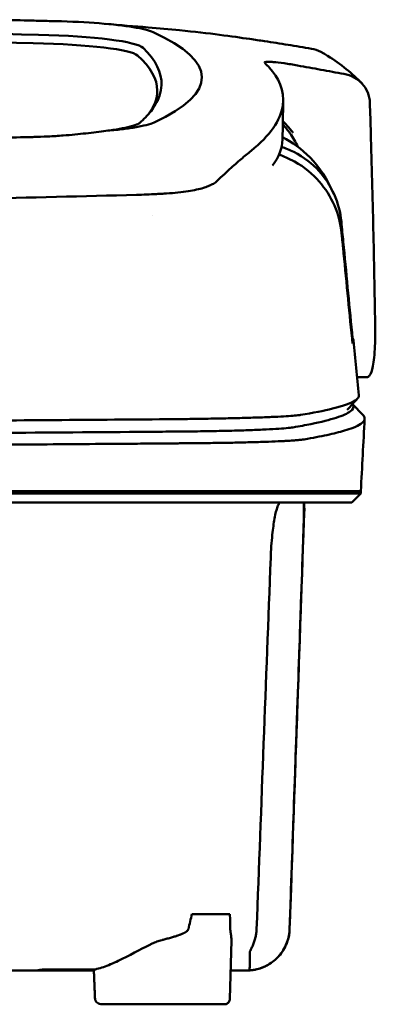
# Model space of a CAD drawing. Header units: millimetres. Extents: x 97 to 347, y 34 to 396.
# Tile 10 of 10: x 269 to 301, y 308 to 396. Entities that reach past the tile are written whole.
import ezdxf

# ---------------------------------------------------------------- set-up
doc = ezdxf.new("R2010")
doc.units = ezdxf.units.MM
doc.layers.add('Visible (ISO)', color=7, linetype='Continuous', lineweight=50)

msp = doc.modelspace()

# ---------------------------------------------------------------- linework, layer by layer
at = {"layer": 'Visible (ISO)'}
for p, q in [((281.69, 380.459), (281.68, 380.459)), ((300.464, 364.122), (299.584, 364.122)), ((299.175, 361.728), (300.112, 360.742)), ((221.846, 353.952), (283.489, 353.952)), ((283.579, 353.952), (283.489, 353.952)), ((283.579, 353.952), (294.544, 353.952)), ((294.568, 353.952), (294.544, 353.952)), ((294.568, 353.952), (299.918, 353.952)), ((299.918, 353.751), (299.113, 352.946)), ((299.918, 353.751), (299.918, 353.952)), ((294.856, 352.443), (294.879, 352.443)), ((284.852, 316.227), (288.24, 316.227)), ((288.241, 308.668), (288.371, 313.857)), ((271.575, 311.274), (271.574, 311.197)), ((276.112, 311.197), (271.574, 311.197)), ((287.77, 308.179), (276.831, 308.179))]:
    msp.add_line(p, q, dxfattribs=at)
for centre, major_axis, ratio, start_param, end_param in [((221.781, 370.254), (225.492, -0.002), 0.110939, 1.349997, 1.570873), ((167.229, 341.928), (491.039, 0), 0.112496, 1.354332, 1.357413), ((270.313, 394.581), (11.395, 0.001), 0.116501, 0.614123, 1.36031), ((270.129, 394.556), (11.62, 0.008), 0.117057, 0.249938, 0.614067), ((221.759, 370.224), (227.223, 0), 0.106767, 1.353676, 1.570775), ((268.523, 393.335), (12.06, 0.005), 0.112737, 0.11229, 1.349826), ((144.818, 390.877), (140.93, -0.029), 0.116446, 6.036732, 6.532603), ((268.13, 392.667), (11.958, 0), 0.106769, 0.116759, 1.353619), ((34.251, 390.681), (247.896, -0.399), 0.112494, 6.278818, 6.39844), ((35.498, 389.681), (246.265, 0), 0.106767, 0.000001, 0.119511), ((-35.225, 343.634), (328.583, 44.868), 0.123507, 0.082944, 0.095023), ((-1360.84, 349.93), (1662.18, -0.149), 0.85466, 0.02543, 0.027339), ((270.01, 387.198), (11.832, -0.02), 0.1161, 5.67706, 6.03839), ((286.985, 381.646), (8, 0), 0.941628, 0.410478, 0.600203), ((37.322, 385.376), (255.609, 0), 0.112496, 6.200345, 6.281111), ((279.888, 381.979), (7.019, -0.248), 0.209962, 5.741321, 5.773176), ((39.347, 367.351), (259.925, 0), 0.034069, 6.257756, 6.307803), ((279.505, 360.099), (-15.81, -0.255), 0.013999, 4.418519, 4.469043), ((165.696, 408.37), (131.694, -46.074), 0.097566, 6.101307, 6.105634), ((282.163, 359.417), (8.723, 0.051), 0.01813, 4.865307, 4.874761), ((290.175, 359.679), (4.065, 0.085), 0.066213, 5.851345, 5.864487), ((290.719, 359.614), (4.539, -0.85), 0.14797, 5.883025, 5.89552), ((282.415, 359.529), (9.376, -0.134), 0.138927, 4.85562, 4.864897), ((351.713, 353.197), (-100.955, -2891.748), 0.019629, 4.713161, 4.713335), ((35.405, 314.865), (258.164, 0.021), 0.00001, 6.282407, 6.282422), ((271.474, 311.197), (0.392, 0), 0.000189, 2.574212, 2.713359)]:
    msp.add_ellipse(centre, major_axis=major_axis, ratio=ratio, start_param=start_param, end_param=end_param, dxfattribs=at)
for points, knots in [([(267.069, 396.01), (268.01, 395.99), (268.948, 395.969), (270.333, 395.937), (270.523, 395.932), (271.216, 395.915)], [0, 0, 0, 0, 0.2875768, 0.2875768, 0.4241939, 0.4241939, 0.4241939, 0.4241939]), ([(289.985, 394.293), (288.537, 394.506), (286.382, 394.806), (282.833, 395.166), (281.894, 395.251), (280.95, 395.326)], [-1.440036, -1.440036, -1.440036, -1.440036, -0.642113, -0.642113, -0.360667, -0.360667, -0.360667, -0.360667]), ([(290.018, 394.288), (290.238, 394.255), (290.457, 394.223), (290.896, 394.16), (291.116, 394.129), (291.332, 394.099)], [-0.1345748, -0.1345748, -0.1345748, -0.1345748, -0.0679854, -0.0679854, -0.0000014, -0.0000014, -0.0000014, -0.0000014]), ([(291.332, 394.099), (291.333, 394.099), (291.333, 394.099), (291.334, 394.099), (291.335, 394.099), (291.335, 394.099)], [-0.0004547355, -0.0004547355, -0.0004547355, -0.0004547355, -0.000271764, -0.000271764, -0.0001436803, -0.0001436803, -0.0001436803, -0.0001436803]), ([(291.335, 394.099), (292.033, 393.991), (292.728, 393.88), (294.123, 393.652), (294.82, 393.536), (295.517, 393.416)], [-0.4238688, -0.4238688, -0.4238688, -0.4238688, -0.2121683, -0.2121683, -0.0000057, -0.0000057, -0.0000057, -0.0000057]), ([(296.569, 393.029), (296.494, 393.073), (296.417, 393.115), (296.079, 393.278), (295.802, 393.368), (295.517, 393.416)], [0.246521, 0.246521, 0.246521, 0.246521, 0.2758807, 0.2758807, 0.3733983, 0.3733983, 0.3733983, 0.3733983]), ([(291.328, 392.175), (291.301, 392.216), (291.354, 392.241), (291.598, 392.262), (291.791, 392.257), (292.039, 392.238)], [-0.2425146, -0.2425146, -0.2425146, -0.2425146, -0.1218064, -0.1218064, 0, 0, 0, 0]), ([(291.35, 392.15), (291.345, 392.155), (291.341, 392.159), (291.334, 392.167), (291.331, 392.172), (291.328, 392.175)], [-0.02379966, -0.02379966, -0.02379966, -0.02379966, -0.01189775, -0.01189775, 0, 0, 0, 0]), ([(292.117, 392.231), (292.385, 392.208), (292.709, 392.171), (293.262, 392.093), (293.462, 392.062), (293.868, 391.996), (294.073, 391.961), (294.28, 391.924)], [-0.2554395, -0.2554395, -0.2554395, -0.2554395, -0.1295137, -0.1295137, -0.0635227, -0.0635227, 0, 0, 0, 0]), ([(298.415, 391.172), (297.726, 391.298), (297.036, 391.423), (295.659, 391.674), (294.97, 391.799), (294.283, 391.923)], [-0.4226271, -0.4226271, -0.4226271, -0.4226271, -0.2111495, -0.2111495, -0.0002764, -0.0002764, -0.0002764, -0.0002764]), ([(290.131, 384.315), (291.81, 385.67), (292.755, 387.023), (293.171, 389.738), (292.526, 390.862), (291.769, 391.71)], [-4.346663, -4.346663, -4.346663, -4.346663, -2.419846, -2.419846, -0.37687, -0.37687, -0.37687, -0.37687]), ([(298.415, 391.172), (298.731, 391.115), (299.032, 391.008), (299.583, 390.711), (299.83, 390.52), (300.249, 390.065), (300.414, 389.798), (300.648, 389.228), (300.713, 388.921), (300.722, 388.614)], [0.0000001, 0.0000001, 0.0000001, 0.0000001, 0.0969079, 0.0969079, 0.1954042, 0.1954042, 0.2999147, 0.2999147, 0.4078288, 0.4078288, 0.4078288, 0.4078288]), ([(282.144, 390.161), (282.119, 389.535), (281.907, 388.91), (281.265, 387.909), (280.956, 387.533), (280.483, 387.064), (280.385, 386.97), (280.156, 386.762), (280.019, 386.646), (278.815, 386.333), (278.082, 386.206), (277.179, 386.095)], [-5.749402, -5.749402, -5.749402, -5.749402, -2.990939, -2.990939, -1.325537, -1.325537, -0.909235, -0.909235, -0.401118, -0.401118, -0.000028, -0.000028, -0.000028, -0.000028]), ([(292.962, 386.984), (293.089, 386.846), (293.218, 386.703), (293.438, 386.45), (293.53, 386.343), (293.772, 386.054), (293.882, 385.914), (293.893, 385.904)], [0.2220516, 0.2220516, 0.2220516, 0.2220516, 0.2910621, 0.2910621, 0.3393663, 0.3393663, 0.4191002, 0.4191002, 0.4191002, 0.4191002]), ([(273.379, 385.68), (273.159, 385.662), (272.936, 385.646), (272.463, 385.615), (272.239, 385.603), (272.033, 385.593)], [-0.50387247, -0.50387247, -0.50387247, -0.50387247, -0.45983504, -0.45983504, -0.4114315, -0.4114315, -0.4114315, -0.4114315]), ([(277.179, 386.095), (276.639, 386.014), (276.044, 385.938), (274.767, 385.8), (274.09, 385.737), (273.379, 385.68)], [-0.4693062, -0.4693062, -0.4693062, -0.4693062, -0.2338119, -0.2338119, 0, 0, 0, 0]), ([(279.733, 386.399), (279.384, 386.341), (278.995, 386.287), (278.14, 386.185), (277.676, 386.138), (277.179, 386.095)], [0, 0, 0, 0, 0.1862934, 0.1862934, 0.373657, 0.373657, 0.373657, 0.373657]), ([(300.806, 385.902), (300.89, 383.059), (300.965, 380.216), (301.094, 374.53), (301.15, 371.687), (301.195, 368.844)], [0.000092, 0.000092, 0.000092, 0.000092, 0.998221, 0.998221, 1.99626, 1.99626, 1.99626, 1.99626]), ([(270.774, 385.546), (270.706, 385.545), (270.638, 385.543), (269.674, 385.52), (268.776, 385.498), (267.877, 385.475)], [-0.2961372, -0.2961372, -0.2961372, -0.2961372, -0.2753203, -0.2753203, 0, 0, 0, 0]), ([(290.131, 384.315), (289.991, 384.202), (289.846, 384.082), (289.547, 383.832), (289.392, 383.702), (289.233, 383.568)], [0, 0, 0, 0, 0.2796752, 0.2796752, 0.5576135, 0.5576135, 0.5576135, 0.5576135]), ([(298.202, 376.981), (298.118, 377.823), (297.902, 378.654), (297.221, 380.216), (296.76, 380.942), (295.635, 382.226), (294.904, 382.857), (293.496, 383.638), (293.021, 383.831), (292.621, 383.965)], [-0.7071846, -0.7071846, -0.7071846, -0.7071846, -0.5257935, -0.5257935, -0.3432663, -0.3432663, -0.157236, -0.157236, -0.0552414, -0.0552414, -0.0552414, -0.0552414]), ([(298.18, 377.967), (298.097, 378.821), (297.879, 379.657), (297.192, 381.207), (296.729, 381.914), (295.601, 383.151), (294.865, 383.75), (293.56, 384.404), (293.186, 384.549), (292.849, 384.657)], [0, 0, 0, 0, 0.2574331, 0.2574331, 0.513221, 0.513221, 0.7737087, 0.7737087, 0.8833633, 0.8833633, 0.8833633, 0.8833633]), ([(289.233, 383.568), (288.914, 383.298), (288.57, 382.989), (288.061, 382.527), (287.907, 382.386), (287.751, 382.244)], [0, 0, 0, 0, 0.5552811, 0.5552811, 0.7859676, 0.7859676, 0.7859676, 0.7859676]), ([(286.765, 381.383), (286.663, 381.323), (286.547, 381.265), (286.288, 381.152), (286.145, 381.097), (285.989, 381.044)], [0, 0, 0, 0, 0.0956462, 0.0956462, 0.1913091, 0.1913091, 0.1913091, 0.1913091]), ([(286.765, 381.383), (286.83, 381.422), (286.889, 381.46), (286.997, 381.539), (287.044, 381.579), (287.086, 381.619)], [-0.1224987, -0.1224987, -0.1224987, -0.1224987, -0.0612768, -0.0612768, 0, 0, 0, 0]), ([(222.09, 379.591), (231.775, 379.593), (241.454, 379.66), (260.783, 379.925), (270.412, 380.124), (279.917, 380.388)], [-5.838765, -5.838765, -5.838765, -5.838765, -2.931647, -2.931647, 0, 0, 0, 0]), ([(281.68, 380.459), (281.394, 380.443), (281.105, 380.43), (280.517, 380.406), (280.218, 380.396), (279.917, 380.388)], [0.0010258, 0.0010258, 0.0010258, 0.0010258, 0.0919929, 0.0919929, 0.1847322, 0.1847322, 0.1847322, 0.1847322]), ([(281.69, 380.459), (281.842, 380.467), (281.994, 380.476), (282.296, 380.493), (282.446, 380.502), (282.596, 380.511)], [-0.09692418, -0.09692418, -0.09692418, -0.09692418, -0.04843685, -0.04843685, 0, 0, 0, 0]), ([(282.596, 380.511), (283.302, 380.556), (283.955, 380.624), (285.055, 380.795), (285.509, 380.894), (285.875, 381.007)], [-0.4625677, -0.4625677, -0.4625677, -0.4625677, -0.2330564, -0.2330564, -0.0223869, -0.0223869, -0.0223869, -0.0223869]), ([(299.134, 368.063), (298.873, 370.774), (298.611, 373.488), (298.35, 376.199), (298.293, 376.788), (298.237, 377.377), (298.18, 377.967)], [0.478961, 0.478961, 0.478961, 0.478961, 8.650914, 8.650914, 8.650914, 10.427613, 10.427613, 10.427613, 10.427613]), ([(299.13, 367.568), (298.863, 370.275), (298.597, 372.979), (298.329, 375.687), (298.287, 376.118), (298.244, 376.55), (298.202, 376.981)], [0.46186, 0.46186, 0.46186, 0.46186, 8.654063, 8.654063, 8.654063, 9.958979, 9.958979, 9.958979, 9.958979]), ([(299.193, 367.569), (299.192, 367.572), (299.189, 367.583), (299.182, 367.627), (299.178, 367.658), (299.167, 367.745), (299.161, 367.799), (299.153, 367.881), (299.149, 367.916), (299.141, 367.989), (299.138, 368.026), (299.134, 368.063)], [0, 0, 0, 0, 0.01893043, 0.01893043, 0.03701692, 0.03701692, 0.05933152, 0.05933152, 0.07460682, 0.07460682, 0.08989797, 0.08989797, 0.08989797, 0.08989797]), ([(301.195, 368.844), (301.207, 368.135), (301.201, 367.484), (301.147, 366.162), (301.086, 365.549), (300.919, 364.697), (300.821, 364.42), (300.643, 364.186), (300.578, 364.139), (300.493, 364.123), (300.479, 364.122), (300.464, 364.122)], [0.000001, 0.000001, 0.000001, 0.000001, 0.24889, 0.24889, 0.568691, 0.568691, 0.841683, 0.841683, 0.983465, 0.983465, 1.012053, 1.012053, 1.012053, 1.012053]), ([(299.188, 367.126), (299.186, 367.124), (299.184, 367.132), (299.177, 367.167), (299.173, 367.195), (299.163, 367.269), (299.156, 367.32), (299.148, 367.397), (299.144, 367.43), (299.137, 367.497), (299.133, 367.532), (299.13, 367.568)], [-0.06070109, -0.06070109, -0.06070109, -0.06070109, -0.04973489, -0.04973489, -0.03788451, -0.03788451, -0.02141751, -0.02141751, -0.01070474, -0.01070474, 0, 0, 0, 0]), ([(299.739, 362.512), (299.754, 362.357), (299.646, 362.201), (299.414, 362.046), (299.049, 361.802), (298.375, 361.558), (297.399, 361.317), (296.629, 361.127), (295.67, 360.938), (294.525, 360.751)], [51.780318, 51.780318, 51.780318, 51.780318, 65.647729, 65.647729, 65.647729, 87.530305, 87.530305, 87.530305, 104.770272, 104.770272, 104.770272, 104.770272]), ([(293.89, 359.647), (294.46, 359.744), (294.986, 359.841), (295.465, 359.939), (296.386, 360.126), (297.141, 360.315), (297.727, 360.504), (298.312, 360.693), (298.731, 360.883), (298.979, 361.073), (299.228, 361.263), (299.307, 361.454), (299.218, 361.644), (299.205, 361.67), (299.189, 361.697), (299.17, 361.723)], [0, 0, 0, 0, 0.00852217, 0.00852217, 0.00852217, 0.0248771, 0.0248771, 0.0248771, 0.04123203, 0.04123203, 0.04123203, 0.05758697, 0.05758697, 0.05758697, 0.05986236, 0.05986236, 0.05986236, 0.05986236]), ([(283.311, 360.376), (276.203, 360.315), (268.993, 360.264), (261.761, 360.225), (254.528, 360.185), (247.219, 360.156), (239.915, 360.138), (233.906, 360.124), (227.871, 360.116), (221.847, 360.116)], [0, 0, 0, 0, 21.882576, 21.882576, 21.882576, 43.765152, 43.765152, 43.765152, 61.766885, 61.766885, 61.766885, 61.766885]), ([(294.404, 360.732), (294.265, 360.713), (294.078, 360.694), (293.847, 360.676), (293.617, 360.657), (293.34, 360.639), (293.023, 360.621), (292.706, 360.604), (292.344, 360.586), (291.947, 360.569), (291.549, 360.553), (291.109, 360.536), (290.639, 360.521), (290.168, 360.506), (289.659, 360.491), (289.124, 360.477), (288.59, 360.463), (288.021, 360.45), (287.432, 360.439), (286.844, 360.427), (286.226, 360.416), (285.594, 360.406), (285.101, 360.398), (284.594, 360.391), (284.081, 360.385)], [0, 0, 0, 0, 1.921104, 1.921104, 1.921104, 3.842208, 3.842208, 3.842208, 5.763312, 5.763312, 5.763312, 7.684416, 7.684416, 7.684416, 9.60552, 9.60552, 9.60552, 11.526625, 11.526625, 11.526625, 13.447729, 13.447729, 13.447729, 14.949954, 14.949954, 14.949954, 14.949954]), ([(294.874, 358.573), (295.624, 358.702), (296.297, 358.831), (297.489, 359.09), (298.007, 359.221), (298.74, 359.439), (298.998, 359.527), (299.517, 359.732), (299.75, 359.849), (300.146, 360.123), (300.259, 360.28), (300.257, 360.539), (300.208, 360.64), (300.112, 360.742)], [-6.886177, -6.886177, -6.886177, -6.886177, -6.165652, -6.165652, -5.441648, -5.441648, -4.957438, -4.957438, -4.310444, -4.310444, -3.446201, -3.446201, -2.886006, -2.886006, -2.886006, -2.886006]), ([(221.846, 359.006), (226.244, 359.006), (230.647, 359.01), (235.039, 359.018), (240.479, 359.028), (245.921, 359.044), (251.332, 359.066), (256.743, 359.088), (262.145, 359.116), (267.505, 359.149), (272.008, 359.178), (276.496, 359.211), (280.951, 359.247), (281.8, 359.254), (282.647, 359.262), (283.493, 359.269)], [0, 0, 0, 0, 0.01320302, 0.01320302, 0.01320302, 0.02955506, 0.02955506, 0.02955506, 0.04590711, 0.04590711, 0.04590711, 0.05964326, 0.05964326, 0.05964326, 0.06225916, 0.06225916, 0.06225916, 0.06225916]), ([(283.574, 359.27), (283.607, 359.27), (283.641, 359.27), (283.674, 359.271), (283.742, 359.271), (283.811, 359.272), (283.879, 359.272), (283.947, 359.273), (284.016, 359.274), (284.084, 359.275), (284.256, 359.276), (284.429, 359.278), (284.599, 359.28), (284.769, 359.282), (284.94, 359.284), (285.107, 359.287), (285.443, 359.291), (285.777, 359.296), (286.102, 359.301), (286.751, 359.312), (287.384, 359.324), (287.979, 359.338), (288.574, 359.352), (289.144, 359.368), (289.671, 359.385), (290.197, 359.402), (290.692, 359.421), (291.137, 359.44), (291.583, 359.46), (291.989, 359.481), (292.343, 359.503), (292.697, 359.525), (293.007, 359.548), (293.261, 359.571), (293.515, 359.594), (293.72, 359.619), (293.868, 359.643)], [0, 0, 0, 0, 0.00010295, 0.00010295, 0.00010295, 0.00031548, 0.00031548, 0.00031548, 0.000528, 0.000528, 0.000528, 0.00106596, 0.00106596, 0.00106596, 0.00160392, 0.00160392, 0.00160392, 0.00267984, 0.00267984, 0.00267984, 0.00483168, 0.00483168, 0.00483168, 0.00698352, 0.00698352, 0.00698352, 0.00913536, 0.00913536, 0.00913536, 0.01128719, 0.01128719, 0.01128719, 0.01343903, 0.01343903, 0.01343903, 0.01559087, 0.01559087, 0.01559087, 0.01559087]), ([(283.821, 358.221), (283.997, 358.222), (284.172, 358.224), (284.523, 358.226), (284.698, 358.228), (284.989, 358.23), (285.106, 358.231), (285.377, 358.234), (285.532, 358.236), (285.893, 358.239), (286.097, 358.242), (286.574, 358.248), (286.843, 358.251), (287.467, 358.261), (287.817, 358.266), (288.619, 358.281), (289.064, 358.29), (289.736, 358.306), (289.975, 358.312), (290.474, 358.326), (290.732, 358.333), (291.229, 358.349), (291.468, 358.357), (292.097, 358.381), (292.466, 358.396), (292.928, 358.418), (293.049, 358.424), (293.366, 358.442), (293.554, 358.453), (293.855, 358.472), (293.975, 358.481), (294.252, 358.503), (294.399, 358.516), (294.653, 358.542), (294.761, 358.556), (294.851, 358.569)], [-1.675078, -1.675078, -1.675078, -1.675078, -1.620697, -1.620697, -1.565777, -1.565777, -1.528877, -1.528877, -1.479343, -1.479343, -1.412749, -1.412749, -1.323055, -1.323055, -1.202102, -1.202102, -1.038984, -1.038984, -0.945175, -0.945175, -0.837697, -0.837697, -0.730315, -0.730315, -0.543129, -0.543129, -0.473441, -0.473441, -0.352446, -0.352446, -0.262698, -0.262698, -0.12999, -0.12999, 0, 0, 0, 0]), ([(221.846, 357.957), (223.796, 357.957), (225.746, 357.958), (229.647, 357.961), (231.597, 357.963), (237.452, 357.973), (241.352, 357.982), (247.841, 358.003), (250.434, 358.012), (255.61, 358.034), (258.193, 358.047), (262.702, 358.071), (264.631, 358.082), (269.441, 358.112), (272.317, 358.131), (276.614, 358.163), (278.043, 358.174), (280.181, 358.191), (280.893, 358.197), (281.96, 358.206), (282.315, 358.209), (282.848, 358.213), (283.025, 358.215), (283.291, 358.217), (283.38, 358.218), (283.575, 358.219), (283.666, 358.22), (283.735, 358.221)], [-4.030061, -4.030061, -4.030061, -4.030061, -3.653231, -3.653231, -3.275977, -3.275977, -2.520565, -2.520565, -2.016634, -2.016634, -1.51279, -1.51279, -1.135053, -1.135053, -0.568897, -0.568897, -0.286119, -0.286119, -0.144824, -0.144824, -0.074201, -0.074201, -0.038896, -0.038896, -0.021246, -0.021246, 0, 0, 0, 0]), ([(299.918, 353.751), (299.918, 353.751), (299.889, 353.751), (299.74, 353.751), (299.574, 353.751), (299.06, 353.751), (298.69, 353.751), (297.978, 353.751), (297.706, 353.751), (297.083, 353.751), (296.729, 353.751), (295.933, 353.751), (295.488, 353.751), (294.868, 353.751), (294.606, 353.751), (294.4, 353.751), (294.327, 353.751), (294.119, 353.751), (293.974, 353.751), (293.725, 353.751), (293.635, 353.751), (293.391, 353.751), (293.228, 353.751), (292.87, 353.751), (292.674, 353.751), (292.293, 353.751), (292.113, 353.751), (291.653, 353.751), (291.364, 353.751), (290.843, 353.751), (290.619, 353.751), (290.159, 353.751), (289.924, 353.751), (289.533, 353.751), (289.381, 353.751), (289.036, 353.751), (288.841, 353.751), (288.383, 353.751), (288.119, 353.751), (287.677, 353.751), (287.504, 353.751), (286.935, 353.751), (286.532, 353.751), (284.79, 353.75), (284.063, 353.751), (279.701, 353.751), (277.199, 353.751), (272.334, 353.751), (269.973, 353.751), (263.173, 353.751), (258.72, 353.751), (252.294, 353.751), (250.334, 353.751), (246.535, 353.751), (244.698, 353.751), (241.131, 353.751), (239.403, 353.751), (231.191, 353.751), (224.695, 353.751), (215.76, 353.751), (213.32, 353.751), (206.612, 353.751), (202.347, 353.751), (196.497, 353.751), (194.903, 353.751), (190.526, 353.751), (187.746, 353.751), (180.81, 353.751), (176.663, 353.751), (168.402, 353.751), (164.29, 353.751), (160.203, 353.751)], [4.259276, 4.259276, 4.259276, 4.259276, 4.670353, 4.670353, 5.333093, 5.333093, 6.087544, 6.087544, 6.48643, 6.48643, 6.916955, 6.916955, 7.375465, 7.375465, 7.508459, 7.508459, 7.569769, 7.569769, 7.664913, 7.664913, 7.713725, 7.713725, 7.791614, 7.791614, 7.873119, 7.873119, 7.940289, 7.940289, 8.037054, 8.037054, 8.105988, 8.105988, 8.173685, 8.173685, 8.21539, 8.21539, 8.267249, 8.267249, 8.334795, 8.334795, 8.377608, 8.377608, 8.47358, 8.47358, 8.783476, 8.783476, 9.196774, 9.196774, 9.584439, 9.584439, 10.310287, 10.310287, 10.628298, 10.628298, 10.925673, 10.925673, 11.204895, 11.204895, 12.251527, 12.251527, 12.644845, 12.644845, 13.333545, 13.333545, 13.591652, 13.591652, 14.043256, 14.043256, 14.721038, 14.721038, 15.399535, 15.399535, 15.399535, 15.399535]), ([(299.113, 352.946), (299.113, 352.946), (299.102, 352.946), (299.081, 352.946), (298.996, 352.946), (298.741, 352.946), (298.318, 352.946), (297.895, 352.946), (297.302, 352.946), (296.543, 352.946), (296.163, 352.946), (295.741, 352.946), (295.278, 352.946), (295.047, 352.946), (294.804, 352.946), (294.552, 352.946), (294.426, 352.946), (294.297, 352.946), (294.165, 352.946), (294.1, 352.946), (294.033, 352.946), (293.966, 352.946), (293.933, 352.946), (293.899, 352.946), (293.865, 352.946), (293.848, 352.946), (293.831, 352.946), (293.814, 352.946), (293.806, 352.946), (293.797, 352.946), (293.789, 352.946), (293.784, 352.946), (293.78, 352.946), (293.776, 352.946), (293.772, 352.946), (293.767, 352.946), (293.763, 352.946), (293.761, 352.946), (293.758, 352.946), (293.756, 352.946), (293.75, 352.946), (293.744, 352.946), (293.739, 352.946), (293.733, 352.946), (293.727, 352.946), (293.721, 352.946), (293.709, 352.946), (293.697, 352.946), (293.685, 352.946), (293.66, 352.946), (293.633, 352.946), (293.606, 352.946), (293.561, 352.946), (293.513, 352.946), (293.462, 352.946), (293.411, 352.946), (293.356, 352.946), (293.299, 352.946), (293.184, 352.946), (293.054, 352.946), (292.913, 352.946), (292.631, 352.946), (292.294, 352.946), (291.915, 352.946), (291.535, 352.946), (291.103, 352.946), (290.634, 352.946), (290.166, 352.946), (289.649, 352.946), (289.103, 352.946), (288.556, 352.946), (287.967, 352.946), (287.356, 352.946), (286.744, 352.946), (286.096, 352.946), (285.435, 352.946), (285.104, 352.946), (284.764, 352.946), (284.423, 352.946), (284.253, 352.946), (284.08, 352.946), (283.907, 352.946), (283.735, 352.946), (283.56, 352.946), (283.386, 352.946), (283.291, 352.946), (283.196, 352.946), (283.101, 352.946), (282.895, 352.946), (282.689, 352.946), (282.482, 352.946), (282.134, 352.946), (281.785, 352.946), (281.436, 352.946), (281.087, 352.946), (280.738, 352.946), (280.389, 352.946), (279.8, 352.946), (279.21, 352.946), (278.62, 352.946), (278.029, 352.946), (277.438, 352.946), (276.847, 352.946), (275.665, 352.946), (274.48, 352.946), (273.295, 352.946), (270.626, 352.946), (267.944, 352.946), (265.26, 352.946), (262.576, 352.946), (259.879, 352.946), (257.181, 352.946), (251.786, 352.946), (246.356, 352.946), (240.924, 352.946), (238.208, 352.946), (235.483, 352.946), (232.762, 352.946), (230.041, 352.946), (227.312, 352.946), (224.589, 352.946), (222.975, 352.946), (221.36, 352.946), (219.747, 352.946), (216.115, 352.946), (212.481, 352.946), (208.854, 352.946), (203.414, 352.946), (197.972, 352.946), (192.56, 352.946), (187.149, 352.946), (181.746, 352.946), (176.386, 352.946), (171.025, 352.946), (165.684, 352.946), (160.396, 352.946)], [0.3330934, 0.3330934, 0.3330934, 0.3330934, 0.3372182, 0.3372182, 0.3372182, 0.3535986, 0.3535986, 0.3535986, 0.369979, 0.369979, 0.369979, 0.3781692, 0.3781692, 0.3781692, 0.3822643, 0.3822643, 0.3822643, 0.3843118, 0.3843118, 0.3843118, 0.3853356, 0.3853356, 0.3853356, 0.3858475, 0.3858475, 0.3858475, 0.3861034, 0.3861034, 0.3861034, 0.3862314, 0.3862314, 0.3862314, 0.3862954, 0.3862954, 0.3862954, 0.3863594, 0.3863594, 0.3863594, 0.3863968, 0.3863968, 0.3863968, 0.3864806, 0.3864806, 0.3864806, 0.3865644, 0.3865644, 0.3865644, 0.386732, 0.386732, 0.386732, 0.3870672, 0.3870672, 0.3870672, 0.3876065, 0.3876065, 0.3876065, 0.3881457, 0.3881457, 0.3881457, 0.3892243, 0.3892243, 0.3892243, 0.3913814, 0.3913814, 0.3913814, 0.3935385, 0.3935385, 0.3935385, 0.3956955, 0.3956955, 0.3956955, 0.3978526, 0.3978526, 0.3978526, 0.4000097, 0.4000097, 0.4000097, 0.4010883, 0.4010883, 0.4010883, 0.4016275, 0.4016275, 0.4016275, 0.4021668, 0.4021668, 0.4021668, 0.4024603, 0.4024603, 0.4024603, 0.4030994, 0.4030994, 0.4030994, 0.404178, 0.404178, 0.404178, 0.4052565, 0.4052565, 0.4052565, 0.4070765, 0.4070765, 0.4070765, 0.4088966, 0.4088966, 0.4088966, 0.4125367, 0.4125367, 0.4125367, 0.4207269, 0.4207269, 0.4207269, 0.4289171, 0.4289171, 0.4289171, 0.4452975, 0.4452975, 0.4452975, 0.4534877, 0.4534877, 0.4534877, 0.4616779, 0.4616779, 0.4616779, 0.4665313, 0.4665313, 0.4665313, 0.4774516, 0.4774516, 0.4774516, 0.493832, 0.493832, 0.493832, 0.5102124, 0.5102124, 0.5102124, 0.5265928, 0.5265928, 0.5265928, 0.5265928]), ([(291.877, 348), (291.89, 348.35), (291.909, 348.699), (291.957, 349.395), (291.987, 349.74), (292.078, 350.606), (292.146, 351.093), (292.304, 351.961), (292.394, 352.321), (292.536, 352.707), (292.587, 352.809), (292.677, 352.921), (292.716, 352.946), (292.753, 352.946)], [-0.7883901, -0.7883901, -0.7883901, -0.7883901, -0.6831553, -0.6831553, -0.5736049, -0.5736049, -0.3943504, -0.3943504, -0.1984717, -0.1984717, -0.0870001, -0.0870001, -0.000001, -0.000001, -0.000001, -0.000001]), ([(294.81, 352.946), (294.814, 352.946), (294.817, 352.94), (294.823, 352.916), (294.826, 352.897), (294.834, 352.809), (294.838, 352.706), (294.842, 352.317), (294.837, 351.957), (294.818, 351.09), (294.804, 350.606), (294.778, 349.744), (294.766, 349.398), (294.743, 348.7), (294.731, 348.351), (294.719, 348)], [-0.7832737, -0.7832737, -0.7832737, -0.7832737, -0.7415068, -0.7415068, -0.6969778, -0.6969778, -0.5858932, -0.5858932, -0.3917749, -0.3917749, -0.2149614, -0.2149614, -0.1053633, -0.1053633, -0.000001, -0.000001, -0.000001, -0.000001]), ([(290.625, 314.886), (290.833, 320.406), (291.042, 325.924), (291.46, 336.962), (291.668, 342.481), (291.877, 348)], [0.000009, 0.000009, 0.000009, 0.000009, 1.657189, 1.657189, 3.314368, 3.314368, 3.314368, 3.314368]), ([(294.719, 348), (294.595, 344.437), (294.471, 340.874), (294.347, 337.311), (294.217, 333.574), (294.087, 329.836), (293.957, 326.099), (293.826, 322.361), (293.696, 318.624), (293.566, 314.886)], [0, 0, 0, 0, 0.01069684, 0.01069684, 0.01069684, 0.02191762, 0.02191762, 0.02191762, 0.0331384, 0.0331384, 0.0331384, 0.0331384]), ([(284.547, 314.888), (284.534, 314.826), (284.486, 314.762), (284.402, 314.696), (284.36, 314.663), (284.309, 314.629), (284.248, 314.595), (284.236, 314.588), (284.224, 314.581), (284.211, 314.574), (284.192, 314.564), (284.172, 314.553), (284.151, 314.543), (284.133, 314.534), (284.115, 314.525), (284.097, 314.517), (284.087, 314.512), (284.078, 314.508), (284.068, 314.503), (284.063, 314.501), (284.059, 314.499), (284.054, 314.497), (284.049, 314.494), (284.041, 314.491), (284.039, 314.49), (283.961, 314.455), (283.873, 314.419), (283.773, 314.382), (283.741, 314.37), (283.708, 314.358), (283.674, 314.346), (283.654, 314.339), (283.635, 314.332), (283.614, 314.325), (283.586, 314.315), (283.558, 314.305), (283.528, 314.295), (283.514, 314.29), (283.499, 314.285), (283.484, 314.28), (283.476, 314.278), (283.469, 314.275), (283.461, 314.273), (283.457, 314.272), (283.453, 314.27), (283.45, 314.269), (283.446, 314.268), (283.441, 314.266), (283.438, 314.265), (283.34, 314.233), (283.235, 314.201), (283.122, 314.167), (283.006, 314.133), (282.882, 314.098), (282.749, 314.062), (282.63, 314.029), (282.504, 313.996), (282.372, 313.962), (282.323, 313.95), (282.273, 313.937), (282.222, 313.925), (282.202, 313.92), (282.183, 313.915), (282.163, 313.91)], [0, 0, 0, 0, 0.125, 0.125, 0.125, 0.1875, 0.1875, 0.1875, 0.1998288, 0.1998288, 0.1998288, 0.21875, 0.21875, 0.21875, 0.234375, 0.234375, 0.234375, 0.2421875, 0.2421875, 0.2421875, 0.2460937, 0.2460937, 0.2460937, 0.25, 0.25, 0.25, 0.375, 0.375, 0.375, 0.4147844, 0.4147844, 0.4147844, 0.4375, 0.4375, 0.4375, 0.46875, 0.46875, 0.46875, 0.484375, 0.484375, 0.484375, 0.4921875, 0.4921875, 0.4921875, 0.4960937, 0.4960937, 0.4960937, 0.5, 0.5, 0.5, 0.6458777, 0.6458777, 0.6458777, 0.796275, 0.796275, 0.796275, 0.9309052, 0.9309052, 0.9309052, 0.980657, 0.980657, 0.980657, 1, 1, 1, 1]), ([(288.36, 314.23), (288.356, 314.271), (288.352, 314.313), (288.342, 314.398), (288.337, 314.441), (288.316, 314.584), (288.298, 314.68), (288.287, 314.755)], [0.000001, 0.000001, 0.000001, 0.000001, 0.0219224, 0.0219224, 0.04372691, 0.04372691, 0.09465012, 0.09465012, 0.09465012, 0.09465012]), ([(293.569, 314.886), (293.554, 314.479), (293.473, 314.068), (293.186, 313.296), (292.974, 312.927), (292.45, 312.284), (292.132, 312.003), (291.431, 311.562), (291.039, 311.398), (290.437, 311.254), (290.234, 311.222), (289.978, 311.203), (289.926, 311.201), (289.835, 311.198), (289.796, 311.197), (289.755, 311.197), (289.753, 311.197), (289.751, 311.197), (289.75, 311.197), (289.749, 311.197), (289.749, 311.197), (289.748, 311.197), (289.748, 311.197), (289.748, 311.197), (289.748, 311.197), (289.748, 311.197)], [0, 0, 0, 0, 0.1224218, 0.1224218, 0.2469459, 0.2469459, 0.3711232, 0.3711232, 0.4952756, 0.4952756, 0.556692, 0.556692, 0.5723047, 0.5723047, 0.5840132, 0.5840132, 0.584562, 0.584562, 0.5847509, 0.5847509, 0.5848454, 0.5848454, 0.584869, 0.584869, 0.5848808, 0.5848808, 0.5848808, 0.5848808]), ([(293.566, 314.886), (293.554, 314.53), (293.529, 314.206), (293.133, 313.178), (292.889, 312.817), (292.327, 312.152), (291.972, 311.895), (291.324, 311.511), (290.924, 311.358), (290.505, 311.273)], [0.0000027, 0.0000027, 0.0000027, 0.0000027, 0.10692, 0.10692, 0.1946951, 0.1946951, 0.3250285, 0.3250285, 0.4961096, 0.4961096, 0.4961096, 0.4961096]), ([(290.624, 314.886), (290.623, 314.841), (290.618, 314.709), (290.579, 314.414), (290.557, 314.297), (290.531, 314.181)], [-0.08915392, -0.08915392, -0.08915392, -0.08915392, -0.03568655, -0.03568655, -0.000001, -0.000001, -0.000001, -0.000001]), ([(276.109, 311.269), (276.478, 311.341), (276.867, 311.462), (277.713, 311.786), (278.173, 311.996), (279.66, 312.73), (280.598, 313.276), (281.312, 313.599)], [-0.43736, -0.43736, -0.43736, -0.43736, -0.3417448, -0.3417448, -0.235453, -0.235453, -0.000001, -0.000001, -0.000001, -0.000001]), ([(281.312, 313.599), (281.441, 313.657), (281.59, 313.721), (281.873, 313.827), (282.017, 313.874), (282.163, 313.91)], [-0.09143325, -0.09143325, -0.09143325, -0.09143325, -0.04551703, -0.04551703, 0, 0, 0, 0]), ([(290.016, 312.852), (290.016, 312.859), (290.02, 312.871), (290.029, 312.896), (290.034, 312.907), (290.049, 312.941), (290.061, 312.964), (290.094, 313.032), (290.119, 313.081), (290.183, 313.211), (290.23, 313.308), (290.373, 313.639), (290.465, 313.893), (290.531, 314.181)], [-0.2117987, -0.2117987, -0.2117987, -0.2117987, -0.1955184, -0.1955184, -0.1846215, -0.1846215, -0.1669143, -0.1669143, -0.1369043, -0.1369043, -0.0889023, -0.0889023, -0.000001, -0.000001, -0.000001, -0.000001]), ([(290.002, 311.206), (290.002, 311.206), (290.002, 311.207), (290.002, 311.211), (290.002, 311.215), (290.002, 311.233), (290.002, 311.263), (290.004, 311.413), (290.005, 311.536), (290.009, 311.966), (290.011, 312.287), (290.016, 312.852)], [0.000001, 0.000001, 0.000001, 0.000001, 0.351998, 0.351998, 0.745219, 0.745219, 1.755431, 1.755431, 2.669013, 2.669013, 3.407397, 3.407397, 3.407397, 3.407397]), ([(271.118, 311.197), (269.092, 311.197), (267.061, 311.197), (265.026, 311.197), (264.84, 311.197), (264.653, 311.197), (264.467, 311.197), (262.618, 311.197), (260.767, 311.197), (258.909, 311.197), (256.863, 311.197), (254.815, 311.197), (252.764, 311.197), (251.739, 311.197), (250.713, 311.197), (249.686, 311.197), (249.217, 311.197), (248.747, 311.197), (248.277, 311.197), (247.72, 311.197), (247.163, 311.197), (246.604, 311.197), (244.449, 311.197), (242.291, 311.197), (240.135, 311.197), (237.418, 311.197), (234.693, 311.197), (231.972, 311.197), (230.763, 311.197), (229.552, 311.197), (228.342, 311.197), (227.737, 311.197), (227.132, 311.197), (226.526, 311.197), (225.921, 311.197), (225.316, 311.197), (224.711, 311.197), (224.352, 311.197), (223.993, 311.197), (223.635, 311.197), (223.276, 311.197), (222.917, 311.197), (222.559, 311.197), (222.321, 311.197), (222.084, 311.197), (221.846, 311.197)], [0, 0, 0, 0, 0.125, 0.125, 0.125, 0.1364517, 0.1364517, 0.1364517, 0.25, 0.25, 0.25, 0.375, 0.375, 0.375, 0.4375, 0.4375, 0.4375, 0.4660904, 0.4660904, 0.4660904, 0.5, 0.5, 0.5, 0.6308834, 0.6308834, 0.6308834, 0.7957727, 0.7957727, 0.7957727, 0.8690401, 0.8690401, 0.8690401, 0.9056613, 0.9056613, 0.9056613, 0.942271, 0.942271, 0.942271, 0.9639594, 0.9639594, 0.9639594, 0.9856424, 0.9856424, 0.9856424, 1, 1, 1, 1]), ([(271.697, 311.277), (271.68, 311.277), (271.613, 311.277), (271.452, 311.267), (271.397, 311.261), (271.305, 311.249), (271.251, 311.241), (271.174, 311.227), (271.133, 311.219), (271.089, 311.206), (271.081, 311.203), (271.084, 311.198), (271.096, 311.197), (271.118, 311.197)], [0.00000515, 0.00000515, 0.00000515, 0.00000515, 0.0050062, 0.0050062, 0.00908358, 0.00908358, 0.0150606, 0.0150606, 0.0189712, 0.0189712, 0.02166593, 0.02166593, 0.02436083, 0.02436083, 0.02436083, 0.02436083]), ([(271.144, 311.197), (271.272, 311.197), (271.373, 311.197), (271.518, 311.197), (271.561, 311.197), (271.574, 311.197)], [0.000002, 0.000002, 0.000002, 0.000002, 0.0803067, 0.0803067, 0.1606391, 0.1606391, 0.1606391, 0.1606391]), ([(271.697, 311.277), (272.431, 311.274), (273.169, 311.272), (274.637, 311.269), (275.375, 311.269), (276.109, 311.269)], [0.0000053, 0.0000053, 0.0000053, 0.0000053, 0.2257441, 0.2257441, 0.4515147, 0.4515147, 0.4515147, 0.4515147]), ([(289.748, 311.197), (289.748, 311.197), (289.748, 311.197), (289.748, 311.197), (289.748, 311.197), (289.681, 311.197), (289.546, 311.197), (289.486, 311.197), (289.412, 311.197), (289.324, 311.197), (289.217, 311.197), (289.09, 311.197), (288.942, 311.197), (288.76, 311.197), (288.547, 311.197), (288.304, 311.197)], [0.4998731, 0.4998731, 0.4998731, 0.4998731, 0.5, 0.5, 0.5, 0.625, 0.625, 0.625, 0.6813252, 0.6813252, 0.6813252, 0.75, 0.75, 0.75, 0.8347083, 0.8347083, 0.8347083, 0.8347083]), ([(290.002, 311.206), (290.002, 311.206), (290.002, 311.206), (290.002, 311.206), (290.002, 311.206), (290.003, 311.206), (290.003, 311.206), (290.005, 311.206), (290.007, 311.206), (290.022, 311.207), (290.045, 311.209), (290.097, 311.213), (290.122, 311.216), (290.191, 311.223), (290.237, 311.228), (290.323, 311.241), (290.359, 311.246), (290.433, 311.259), (290.469, 311.266), (290.505, 311.273)], [0.00000086, 0.00000086, 0.00000086, 0.00000086, 0.00087991, 0.00087991, 0.00188199, 0.00188199, 0.00384805, 0.00384805, 0.00956724, 0.00956724, 0.02772656, 0.02772656, 0.03977327, 0.03977327, 0.05676848, 0.05676848, 0.06845989, 0.06845989, 0.07958056, 0.07958056, 0.07958056, 0.07958056]), ([(276.831, 308.179), (276.76, 308.179), (276.689, 308.188), (276.552, 308.229), (276.485, 308.26), (276.369, 308.342), (276.32, 308.393), (276.262, 308.486), (276.245, 308.522), (276.223, 308.596), (276.217, 308.632), (276.215, 308.668)], [-0.0878045, -0.0878045, -0.0878045, -0.0878045, -0.06621311, -0.06621311, -0.04411788, -0.04411788, -0.02304772, -0.02304772, -0.01101055, -0.01101055, 0, 0, 0, 0]), ([(287.77, 308.179), (287.814, 308.179), (287.86, 308.186), (287.952, 308.215), (287.997, 308.238), (288.079, 308.298), (288.115, 308.336), (288.176, 308.421), (288.2, 308.469), (288.231, 308.566), (288.239, 308.616), (288.241, 308.665), (288.241, 308.667), (288.241, 308.668)], [0, 0, 0, 0, 0.2, 0.2, 0.397636, 0.397636, 0.591705, 0.591705, 0.791705, 0.791705, 0.991705, 0.991705, 1, 1, 1, 1])]:
    msp.add_open_spline(points, degree=3, knots=knots, dxfattribs=at)
for points in [[(277.172, 395.641), (278.481, 395.526), (279.731, 395.423), (280.95, 395.326)], [(289.985, 394.293), (289.996, 394.291), (290.007, 394.289), (290.018, 394.288)], [(296.569, 393.029), (296.698, 392.953), (296.826, 392.875), (296.953, 392.793)], [(296.953, 392.793), (298.151, 392.03), (299.181, 391.218), (300.026, 390.306)], [(292.039, 392.238), (292.064, 392.236), (292.091, 392.234), (292.117, 392.231)], [(281.764, 389.681), (281.764, 388.985), (281.505, 388.29), (280.988, 387.596)], [(292.998, 388.806), (292.974, 387.643), (292.952, 386.48), (292.931, 385.316)], [(292.955, 386.651), (293.175, 386.423), (293.389, 386.173), (293.587, 385.901)], [(272.033, 385.593), (271.541, 385.568), (271.152, 385.556), (270.774, 385.546)], [(292.934, 385.518), (294.626, 384.64), (296.278, 383.242), (297.523, 380.46)], [(287.751, 382.244), (287.526, 382.037), (287.301, 381.826), (287.086, 381.619)], [(281.366, 378.536), (281.366, 378.536), (281.366, 378.536), (281.366, 378.536)], [(299.081, 368.063), (299.099, 368.063), (299.116, 368.063), (299.134, 368.063)], [(299.271, 367.381), (299.427, 365.758), (299.583, 364.135), (299.739, 362.512)], [(299.611, 362.208), (299.306, 361.873), (299.002, 361.538), (298.697, 361.202)], [(300.257, 360.417), (300.144, 358.262), (300.031, 356.107), (299.918, 353.952)], [(294.879, 352.443), (294.442, 339.924), (294.006, 327.405), (293.569, 314.886)], [(284.548, 314.888), (284.648, 315.348), (284.75, 315.794), (284.852, 316.227)], [(288.241, 316.227), (288.255, 315.798), (288.267, 315.351), (288.275, 314.888)], [(288.287, 314.755), (288.28, 314.8), (288.275, 314.844), (288.275, 314.888)], [(288.36, 314.23), (288.37, 314.105), (288.374, 313.98), (288.371, 313.857)], [(289.748, 311.197), (289.744, 311.197), (289.744, 311.197), (289.736, 311.197)]]:
    msp.add_open_spline(points, degree=3, dxfattribs=at)
msp.add_rational_spline([(276.109, 311.269), (276.162, 309.957), (276.215, 308.668)], [1.00059769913, 1.00042998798, 1.00023531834], degree=2, dxfattribs=at)

doc.saveas('drawing.dxf')
